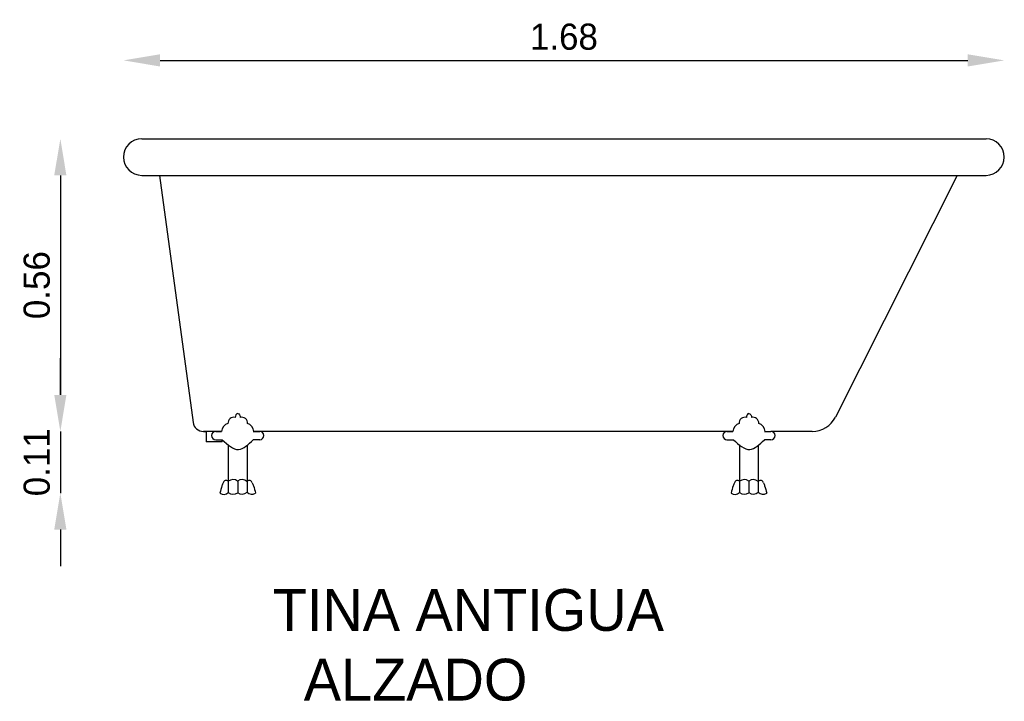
# Model space of a CAD drawing. Extents: x -43 to 145, y 54 to 185.
import ezdxf

# ---------------------------------------------------------------- set-up
doc = ezdxf.new("R2010")
doc.units = 0
doc.header["$MEASUREMENT"] = 0
doc.layers.get('0').update_dxf_attribs({"linetype": 'CONTINUOUS'})
doc.layers.get('DEFPOINTS').update_dxf_attribs({"linetype": 'CONTINUOUS'})
doc.dimstyles.get("Standard").update_dxf_attribs({"dimtxt": 0.18, "dimasz": 0.18, "dimexe": 0.18, "dimexo": 0.0625, "dimgap": 0.09, "dimtad": 0, "dimtih": 1, "dimtoh": 1, "dimdec": 4, "dimzin": 0, "dimdsep": 46, "dimtxsty": 'Standard', "dimcen": 0.09, "dimadec": 0, "dimazin": 0, "dimtfac": 1, "dimtdec": 4, "dimtofl": 0, "dimtmove": 0, "dimatfit": 3, "dimfxl": 0, "dimtolj": 1, "dimtzin": 0, "dimarcsym": 0})

# ---------------------------------------------------------------- blocks, each defined once
blk = doc.blocks.new('*D0')
at = {"color": 0, "linetype": 'ByBlock'}
blk.add_line((-16.32, 176.85), (138.28, 176.85), dxfattribs=at)
for points in [[(-16.32, 178.02), (-16.32, 175.68), (-23.32, 176.85)], [(138.28, 178.02), (138.28, 175.68), (145.28, 176.85)]]:
    blk.add_solid(points, dxfattribs=at)
at = {"layer": 'DEFPOINTS', "color": 0, "linetype": 'ByBlock'}
for p in [(145.28, 176.85), (-23.32, 158.35), (145.28, 158.35)]:
    blk.add_point(p, dxfattribs=at)
at = {"color": 0, "linetype": 'ByBlock', "insert": (60.98, 181.35), "char_height": 5, "attachment_point": 5}
blk.add_mtext('\\A1;1.68', dxfattribs=at)
blk = doc.blocks.new('*D1')
at = {"color": 0, "linetype": 'ByBlock'}
blk.add_line((-35.41, 154.85), (-35.41, 112.85), dxfattribs=at)
for points in [[(-36.58, 154.85), (-34.25, 154.85), (-35.41, 161.85)], [(-36.58, 112.85), (-34.25, 112.85), (-35.41, 105.85)]]:
    blk.add_solid(points, dxfattribs=at)
at = {"layer": 'DEFPOINTS', "color": 0, "linetype": 'ByBlock'}
for p in [(-19.82, 161.85), (-35.41, 105.85), (-8.03, 105.85)]:
    blk.add_point(p, dxfattribs=at)
at = {"color": 0, "linetype": 'ByBlock', "insert": (-39.91, 133.85), "char_height": 5, "attachment_point": 5, "rotation": 90}
blk.add_mtext('\\A1;0.56', dxfattribs=at)
blk = doc.blocks.new('*D2')
at = {"color": 0, "linetype": 'ByBlock'}
for p, q in [((-35.41, 112.85), (-35.41, 119.85)), ((-35.41, 105.85), (-35.41, 94.07)), ((-35.41, 87.07), (-35.41, 80.07))]:
    blk.add_line(p, q, dxfattribs=at)
for points in [[(-36.58, 112.85), (-34.25, 112.85), (-35.41, 105.85)], [(-36.58, 87.07), (-34.25, 87.07), (-35.41, 94.07)]]:
    blk.add_solid(points, dxfattribs=at)
at = {"layer": 'DEFPOINTS', "color": 0, "linetype": 'ByBlock'}
for p in [(-8.03, 105.85), (-35.41, 94.07), (-4.86, 94.07)]:
    blk.add_point(p, dxfattribs=at)
at = {"color": 0, "linetype": 'ByBlock', "insert": (-39.91, 99.96), "char_height": 5, "attachment_point": 5, "rotation": 90}
blk.add_mtext('\\A1;0.11', dxfattribs=at)

msp = doc.modelspace()

# ---------------------------------------------------------------- linework, layer by layer
for p, q in [((-19.825, 161.854), (141.78, 161.854)), ((-19.824, 161.854), (-16.455, 161.854)), ((-19.824, 154.854), (141.78, 154.854)), ((-16.455, 154.854), (-10.01, 107.584)), ((136.282, 154.854), (112.96, 108.603)), ((-8.028, 105.854), (-7.508, 105.854)), ((-4.556, 105.854), (-8.028, 105.854)), ((-7.508, 105.854), (-7.508, 103.854)), ((-5.665, 105.854), (-4.556, 105.854)), ((1.509, 105.854), (2.755, 105.854)), ((1.646, 105.854), (2.755, 105.854)), ((93.302, 105.854), (1.646, 105.854)), ((92.192, 105.854), (93.302, 105.854)), ((99.367, 105.854), (100.613, 105.854)), ((99.503, 105.854), (100.613, 105.854)), ((108.496, 105.854), (100.613, 105.854)), ((-6.455, 103.854), (-7.508, 103.854)), ((-4.42, 103.854), (-6.455, 103.854)), ((-5.665, 104.274), (-4.42, 104.274)), ((-4.42, 103.854), (-4.42, 104.274)), ((2.755, 104.274), (1.509, 104.274)), ((92.192, 104.274), (93.438, 104.274)), ((100.613, 104.274), (99.367, 104.274)), ((-3.263, 103.262), (-3.263, 96.354)), ((0.337, 103.19), (0.337, 96.354)), ((94.594, 103.262), (94.594, 96.354)), ((98.194, 103.19), (98.194, 96.354)), ((-3.263, 96.354), (-3.263, 94.152)), ((-1.463, 96.354), (-1.463, 94.127)), ((0.337, 96.354), (0.337, 94.216)), ((94.594, 96.354), (94.594, 94.152)), ((96.394, 96.354), (96.394, 94.127)), ((98.194, 96.354), (98.194, 94.216))]:
    msp.add_line(p, q)
for centre, radius, start, end in [((-19.824, 158.354), 3.5, 90, 270), ((141.78, 158.354), 3.5, 270, 90), ((-8.028, 107.854), 2, 187.76404, 270), ((-2.228, 107.464), 1.103, 74.25917, 184.0132), ((-0.682, 107.464), 1.103, 355.9868, 105.74083), ((95.63, 107.464), 1.103, 74.25917, 184.0132), ((97.175, 107.464), 1.103, 355.9868, 105.74083), ((108.496, 110.854), 5, 270, 333.24127), ((-5.665, 105.064), 0.79, 90, 270), ((-2.802, 105.708), 1.76, 107.38017, 175.21716), ((-0.108, 105.708), 1.76, 4.78284, 72.61983), ((2.755, 105.064), 0.79, 270, 90), ((92.192, 105.064), 0.79, 90, 270), ((95.055, 105.708), 1.76, 107.38017, 175.21716), ((97.75, 105.708), 1.76, 4.78284, 72.61983), ((100.613, 105.064), 0.79, 270, 90), ((-3.652, 95.883), 0.611, 50.45869, 165.58951), ((-2.361, 95.032), 1.601, 56.73302, 124.31608), ((-0.644, 95.173), 1.458, 48.94339, 125.90891), ((0.725, 95.883), 0.611, 14.41049, 129.54131), ((94.205, 95.883), 0.611, 50.45869, 165.58951), ((95.497, 95.032), 1.601, 56.73302, 124.31608), ((97.214, 95.173), 1.458, 48.94339, 125.90891), ((98.583, 95.883), 0.611, 14.41049, 129.54131), ((-4.115, 95.062), 1.241, 233.21909, 313.25369), ((-2.346, 95.465), 1.601, 235.04682, 303.26698), ((-0.629, 95.324), 1.458, 234.09109, 311.05661), ((1.244, 95.148), 1.301, 225.30203, 302.1774), ((93.742, 95.062), 1.241, 233.21909, 313.25369), ((95.511, 95.465), 1.601, 235.04682, 303.26698), ((97.229, 95.324), 1.458, 234.09109, 311.05661), ((99.101, 95.148), 1.301, 225.30203, 302.1774)]:
    msp.add_arc(centre, radius, start, end)
for centre in [(-1.455, 108.601), (96.403, 108.601)]:
    msp.add_ellipse(centre, major_axis=(0, 0.66), ratio=0.7222227, start_param=6.2831853, end_param=7.9689868)
at = {"extrusion": (0, 0, -1)}
for centre in [(-1.455, 108.601), (96.403, 108.601)]:
    msp.add_ellipse(centre, major_axis=(0, 0.66), ratio=0.7222227, start_param=6.2831853, end_param=7.9689868, dxfattribs=at)
for points in [[(-4.42, 104.274), (-1.309, 102.402), (1.509, 104.274)], [(93.438, 104.274), (96.549, 102.402), (99.367, 104.274)]]:
    msp.add_spline(points, degree=3)
for points, knots in [([(-4.244, 96.035), (-4.323, 95.842), (-4.584, 95.205), (-4.747, 94.536), (-4.858, 94.069)], [0, 0, 0, 0, 0.6257537, 2.0628964, 2.0628964, 2.0628964, 2.0628964]), ([(1.317, 96.035), (1.396, 95.842), (1.66, 95.199), (1.824, 94.522), (1.936, 94.048)], [0, 0, 0, 0, 0.6257537, 2.0844774, 2.0844774, 2.0844774, 2.0844774]), ([(93.614, 96.035), (93.535, 95.842), (93.274, 95.205), (93.111, 94.536), (93, 94.069)], [0, 0, 0, 0, 0.6257537, 2.0628964, 2.0628964, 2.0628964, 2.0628964]), ([(99.175, 96.035), (99.254, 95.842), (99.517, 95.199), (99.681, 94.522), (99.794, 94.048)], [0, 0, 0, 0, 0.6257537, 2.0844774, 2.0844774, 2.0844774, 2.0844774])]:
    msp.add_open_spline(points, degree=3, knots=knots)

# ---------------------------------------------------------------- texts
at = {"color": 5}
for s, p in [('TINA ANTIGUA', (5.238, 67.701)), ('  ALZADO', (5.238, 54.367))]:
    msp.add_text(s, height=8, dxfattribs=at).set_placement(p)

# ---------------------------------------------------------------- dimensions: what is measured, and where the dimension line sits
at = {"color": 1}
dim = msp.add_linear_dim(base=(145.28, 176.852), p1=(-23.324, 158.354), p2=(145.28, 158.354), text='1.68', dimstyle='Standard', override={"dimtxt": 5, "dimasz": 7, "dimexe": 1.25, "dimexo": 0.625, "dimgap": 2, "dimtad": 1, "dimtih": 0, "dimtoh": 0, "dimdec": 2, "dimzin": 8, "dimcen": 2.5, "dimse1": 1, "dimse2": 1, "dimtdec": 2, "dimtix": 1, "dimtofl": 1}, dxfattribs=at)
dim.commit()
dim.dimension.update_dxf_attribs({"geometry": '*D0', "text_midpoint": (60.978, 181.352)})
for base, p1, p2, text, override, picture, middle in [((-35.412, 105.854), (-19.824, 161.854), (-8.028, 105.854), '0.56', {"dimtxt": 5, "dimasz": 7, "dimexe": 1.25, "dimexo": 0.625, "dimgap": 2, "dimtad": 1, "dimtih": 0, "dimtoh": 0, "dimdec": 2, "dimzin": 8, "dimcen": 2.5, "dimse1": 1, "dimse2": 1, "dimtdec": 2, "dimtix": 1, "dimtofl": 1}, '*D1', (-39.912, 133.854)), ((-35.412, 94.069), (-8.028, 105.854), (-4.858, 94.069), '0.11', {"dimtxt": 5, "dimasz": 7, "dimexe": 1.25, "dimexo": 0.625, "dimgap": 2, "dimtad": 1, "dimtih": 0, "dimtoh": 0, "dimdec": 2, "dimzin": 8, "dimcen": 2.5, "dimse1": 1, "dimse2": 1, "dimtdec": 2, "dimtix": 1, "dimtofl": 1, "dimtmove": 1}, '*D2', (-39.912, 99.961))]:
    dim = msp.add_linear_dim(base=base, p1=p1, p2=p2, angle=90, text=text, dimstyle='Standard', override=override, dxfattribs=at)
    dim.commit()
    dim.dimension.update_dxf_attribs({"geometry": picture, "text_midpoint": middle})

doc.saveas('drawing.dxf')
